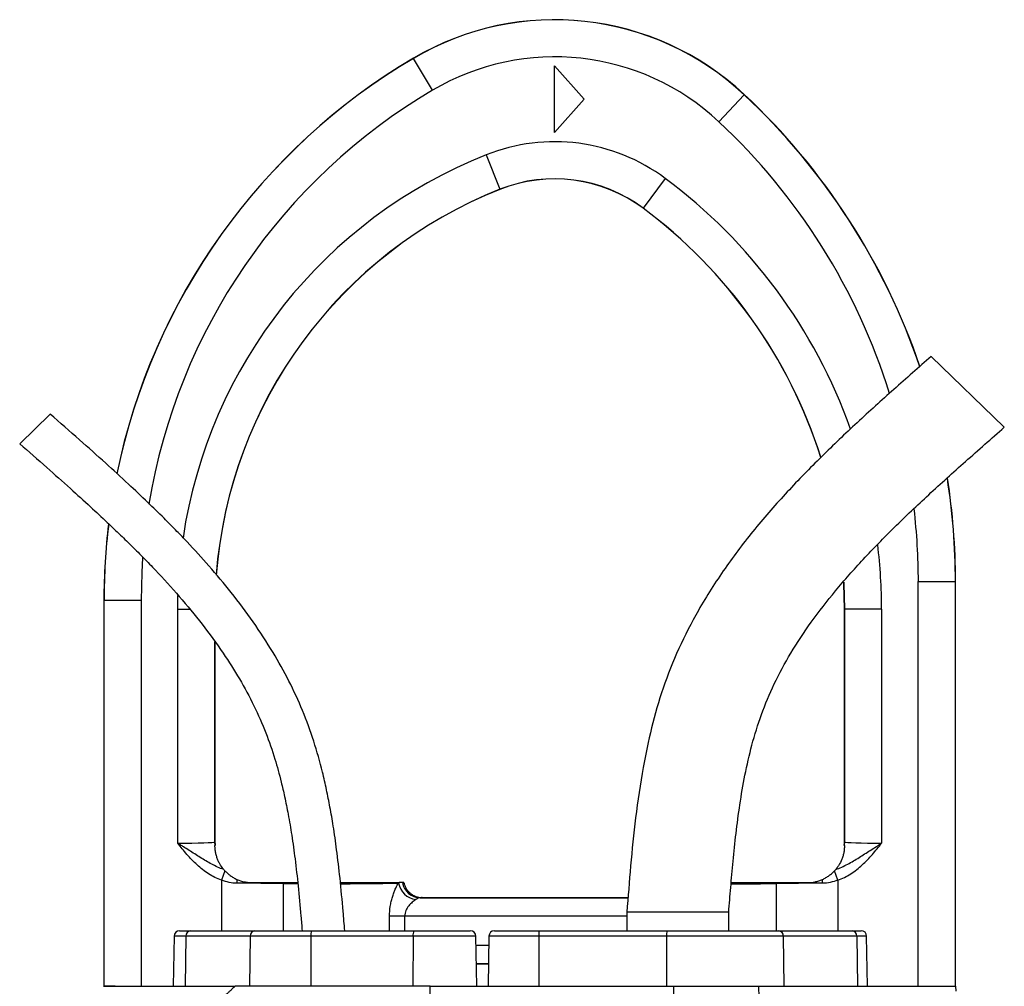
# Model space of a CAD drawing. Header units: millimetres. Extents: x 3853 to 8418, y 1533 to 10838.
# Tile 5 of 5: x 5413 to 6743, y 9533 to 10838. Entities that reach past the tile are written whole.
import ezdxf

# ---------------------------------------------------------------- set-up
doc = ezdxf.new("R2010")
doc.units = ezdxf.units.MM
doc.header["$LTSCALE"] = 5

msp = doc.modelspace()

# ---------------------------------------------------------------- linework, layer by layer
at = {"color": 7, "linetype": 'Continuous', "lineweight": 25}
for p, q in [((5944.8, 10785.8), (5944.8, 10785.9)), ((5944.9, 10785.7), (5944.8, 10785.8)), ((5970.3, 10742.6), (5944.9, 10785.7)), ((6135.4, 10775.7), (6175.4, 10730.7)), ((6135.4, 10685.7), (6135.4, 10775.7)), ((6175.4, 10730.7), (6135.4, 10685.7)), ((6357.2, 10700.1), (6391.4, 10736.6)), ((6391.4, 10736.6), (6391.5, 10736.7)), ((6043, 10655.4), (6061.5, 10609)), ((6284.8, 10623.6), (6254.9, 10583.5)), ((6061.5, 10609), (6061.5, 10608.8)), ((6061.5, 10608.8), (6061.5, 10608.8)), ((6254.9, 10583.5), (6254.8, 10583.3)), ((6254.8, 10583.3), (6254.8, 10583.3)), ((6742.7, 10287.6), (6643.9, 10383.3)), ((5454.4, 10305.5), (5413.1, 10265.4)), ((6626.5, 9532.9), (6626.5, 10079.5)), ((6626.5, 10079.5), (6676.5, 10079.5)), ((6676.5, 10079.5), (6676.5, 9532.9)), ((6676.5, 10079.5), (6676.7, 10079.5)), ((6676.7, 9532.9), (6676.7, 10079.5)), ((6676.8, 9532.9), (6676.8, 10079.5)), ((5526.8, 10053.8), (5526.8, 9532.9)), ((5526.8, 10053.8), (5526.8, 9532.9)), ((5527, 10053.8), (5526.8, 10053.8)), ((5527, 9532.9), (5527, 10053.8)), ((5577, 10053.8), (5527, 10053.8)), ((5577, 10053.8), (5577, 9532.9)), ((5626.5, 9726.1), (5626.5, 10041.9)), ((6526.8, 10041.9), (6526.8, 9727.9)), ((6527, 10041.9), (6526.8, 10041.9)), ((6526.8, 10041.9), (6526.8, 10041.9)), ((6577, 10041.9), (6527, 10041.9)), ((6527, 9727.6), (6527, 10041.9)), ((6577, 10041.9), (6577, 9726.1)), ((5676.8, 9727.9), (5676.8, 9997.9)), ((5676.5, 9727.6), (5676.8, 9727.9)), ((5676.8, 9727.9), (5676.8, 9727.9)), ((6526.8, 9727.9), (6526.8, 9727.4)), ((6526.8, 9727.9), (6527, 9727.6)), ((6526.8, 9727.9), (6526.8, 9727.9)), ((5690.2, 9688.8), (5685.8, 9676.1)), ((6517.7, 9676.1), (6513.3, 9688.8)), ((5956.4, 9652.9), (6234.6, 9652.9)), ((5932.9, 9627.4), (5912.5, 9627.4)), ((6233, 9632.9), (6233, 9607.9)), ((6370.5, 9632.9), (6233, 9632.9)), ((6370.5, 9607.9), (6370.5, 9632.9)), ((5621.5, 9600.5), (5620.4, 9532.9)), ((5629, 9607.9), (5643.5, 9607.9)), ((5637.6, 9600.5), (5636.7, 9532.9)), ((5724.4, 9600.5), (5637.6, 9600.5)), ((5643.5, 9607.9), (5730.3, 9607.9)), ((5724.4, 9600.5), (5723.5, 9532.9)), ((5806.2, 9600.5), (5724.4, 9600.5)), ((5730.3, 9607.9), (5807.4, 9607.9)), ((5806.2, 9600.5), (5806.1, 9532.9)), ((5944.3, 9600.5), (5806.2, 9600.5)), ((5807.4, 9607.9), (5945.4, 9607.9)), ((5944.3, 9600.5), (5944.1, 9532.9)), ((5945.4, 9607.9), (6021.5, 9607.9)), ((6030.2, 9532.9), (6029, 9600.5)), ((6046.7, 9600.5), (6045.5, 9532.9)), ((6054.2, 9607.9), (6114.7, 9607.9)), ((6114.1, 9600.5), (6114, 9532.9)), ((6286.6, 9600.5), (6114.1, 9600.5)), ((6114.7, 9607.9), (6287.3, 9607.9)), ((6286.6, 9600.5), (6286.5, 9532.9)), ((6444.1, 9600.5), (6286.6, 9600.5)), ((6287.3, 9607.9), (6438, 9607.9)), ((6438, 9607.9), (6537.4, 9607.9)), ((6444.1, 9600.5), (6445.1, 9532.9)), ((6543.5, 9600.5), (6444.1, 9600.5)), ((6537.4, 9607.9), (6549.3, 9607.9)), ((6543.5, 9600.5), (6544.5, 9532.9)), ((6558, 9532.9), (6556.8, 9600.5)), ((6046, 9563.3), (6029.6, 9563.3)), ((6046, 9562.9), (6029.6, 9562.9)), ((5542.2, 9532.9), (5527, 9532.9)), ((5967.4, 9532.9), (5704, 9532.9)), ((5966.8, 9363.1), (5967.4, 9532.9)), ((5967.4, 9532.9), (6296.6, 9532.9)), ((6296.4, 9450.5), (6296.6, 9532.9)), ((6296.6, 9532.9), (6411.4, 9532.9)), ((6412.6, 9466.5), (6411.4, 9532.9)), ((6411.4, 9532.9), (6677.3, 9532.9)), ((6677.5, 9526.5), (6677.3, 9532.9))]:
    msp.add_line(p, q, dxfattribs=at)
at = {"color": 8, "linetype": 'Continuous', "lineweight": 25}
for p, q in [((5626.5, 10041.9), (5626.8, 10060.4)), ((5626.5, 10041.9), (5642.9, 10041.9)), ((5676.5, 9998.2), (5676.5, 9727.6)), ((5685.8, 9676.1), (5685.8, 9607.9)), ((5768.7, 9671.6), (5768.7, 9607.9)), ((6434.8, 9671.6), (6434.8, 9607.9)), ((6517.7, 9676.1), (6517.7, 9607.9)), ((5953.9, 9652.4), (6234.6, 9652.4)), ((5912.5, 9607.9), (5912.5, 9627.4)), ((5932.9, 9627.4), (5932.9, 9607.9)), ((6233, 9627.4), (5932.9, 9627.4)), ((5637.6, 9600.5), (5621.5, 9600.5)), ((6029, 9600.5), (5944.3, 9600.5)), ((6114.1, 9600.5), (6046.7, 9600.5)), ((6556.8, 9600.5), (6543.5, 9600.5)), ((6029.2, 9588.3), (6046.5, 9588.3))]:
    msp.add_line(p, q, dxfattribs=at)
at = {"color": 8, "linetype": 'Continuous', "lineweight": 25, "flags": 128}
for points in [[(5579.1, 10111.8), (5577.9, 10091.5), (5577, 10053.8)], [(6527, 10041.9), (6526.1, 10076.8), (6526, 10078.6)]]:
    msp.add_lwpolyline(points, dxfattribs=at)
at = {"color": 7, "linetype": 'Continuous', "lineweight": 25, "flags": 128}
msp.add_lwpolyline([(6525.8, 10078.4), (6525.9, 10076.7), (6526.8, 10041.9)], dxfattribs=at)
at = {"color": 7, "linetype": 'Continuous', "lineweight": 25}
for centre, radius, start, end in [((6135.4, 10462.9), 375, 46.9147, 120.5418), ((6135.4, 10462.9), 375, 46.9147, 120.5418), ((6135.4, 10462.9), 374.8, 46.9147, 120.5418), ((6376.8, 10053.8), 850, 120.5418, 168.3939), ((6135.4, 10462.9), 324.8, 46.9147, 120.5418), ((5776.8, 10079.5), 900, 18.8003, 46.9147), ((6135.4, 10422.9), 250.2, 53.3378, 111.6674), ((6135.4, 10422.9), 200.2, 53.3378, 111.6674), ((6135.4, 10422.9), 200, 53.3378, 111.6674), ((6286.8, 10041.9), 610, 111.6674, 175.6694), ((5851.8, 10041.9), 675, 17.67, 53.3378), ((5776.8, 10079.5), 900, 0, 8.917), ((6376.8, 10053.8), 850, 173.0282, 180), ((5716.5, 9727.7), 40, 180.0175, 186.8534), ((6487, 9727.7), 40, 353.1466, 359.9825), ((5810.2, 9671.8), 103.9, 177.0444, 179.899), ((5795.8, 9671.4), 27.1, 176.7649, 179.5405), ((5952.3, 9677.8), 28.2, 191.1347, 261.0439), ((5954.2, 9677.2), 24.7, 190.007, 269.3199), ((6407.7, 9671.4), 27.1, 0.4595, 3.2351), ((6393.3, 9671.8), 103.9, 0.101, 2.9556), ((5629, 9600.4), 7.5, 90, 179), ((5644.4, 9601.1), 6.8, 97.6531, 185.2722), ((5731.2, 9601.1), 6.8, 97.6531, 185.2722), ((5819.5, 9602.3), 13.4, 155.2611, 187.6513), ((5957.5, 9602.3), 13.4, 155.2611, 187.6513), ((6021.5, 9600.4), 7.5, 1, 90), ((6054.2, 9600.4), 7.5, 90, 179), ((6135.6, 9602.3), 21.6, 165.0616, 184.8017), ((6308.1, 9602.3), 21.6, 165.0616, 184.8017), ((6437.3, 9601), 6.9, 355.7484, 83.8791), ((6536.6, 9601), 6.9, 355.7484, 83.8791), ((6549.3, 9600.4), 7.5, 1, 90)]:
    msp.add_arc(centre, radius, start, end, dxfattribs=at)
at = {"color": 8, "linetype": 'Continuous', "lineweight": 25}
for centre, radius, start, end in [((6376.8, 10053.8), 850, 120.5418, 168.3838), ((6376.8, 10053.8), 849.8, 120.5418, 168.3937), ((6376.8, 10053.8), 799.8, 120.5418, 170.6296), ((5776.8, 10079.5), 899.8, 18.791, 46.9147), ((5776.8, 10079.5), 900, 18.8001, 46.9147), ((5776.8, 10079.5), 849.8, 17.3686, 46.9147), ((6286.8, 10041.9), 660.2, 111.6674, 171.6303), ((5851.8, 10041.9), 725.2, 19.606, 53.3378), ((6286.8, 10041.9), 610.2, 111.6674, 175.6592), ((5851.8, 10041.9), 675.2, 17.6923, 53.3378), ((5776.8, 10079.5), 899.8, 0, 8.8981), ((5776.8, 10079.5), 900, 0, 8.9167), ((5776.8, 10079.5), 849.8, 0, 6.6094), ((6376.8, 10053.8), 850, 173.0077, 180), ((6376.8, 10053.8), 849.8, 173.0427, 180), ((5851.8, 10041.9), 725.2, 0, 6.8833)]:
    msp.add_arc(centre, radius, start, end, dxfattribs=at)
at = {"color": 7, "linetype": 'Continuous', "lineweight": 25}
for centre, major_axis, ratio, start_param, end_param in [((5626.5, 9727.7), (50, 0), 0.031419, 4.712389, 6.265732), ((5716.8, 9727.9), (28.3, 28.3), 0.999467, 2.356347, 2.481376), ((6486.8, 9727.9), (28.3, -28.3), 0.999467, 0.660217, 0.785246), ((6577, 9727.7), (50, 0), 0.031419, 3.159046, 4.712389), ((5685.8, 9669.2), (150, 0), 0.019201, 0.985111, 1.433744), ((6517.7, 9669.2), (150, 0), 0.019201, 1.707848, 2.156482)]:
    msp.add_ellipse(centre, major_axis=major_axis, ratio=ratio, start_param=start_param, end_param=end_param, dxfattribs=at)
at = {"color": 8, "linetype": 'Continuous', "lineweight": 25}
for centre, start_param, end_param in [((5826.8, 9672.9), 4.126703, 4.340089), ((5826.8, 9672.9), 4.900652, 5.912752), ((6376.8, 9672.9), 4.683217, 5.298075)]:
    msp.add_ellipse(centre, major_axis=(105, 0), ratio=0.014961, start_param=start_param, end_param=end_param, dxfattribs=at)
at = {"color": 7, "linetype": 'Continuous', "lineweight": 25}
for points, knots in [([(6643.9, 10383.3), (6627.1, 10368.5), (6593.5, 10338.9), (6543.8, 10294.1), (6495.6, 10248.2), (6449.1, 10200.7), (6405.2, 10150.7), (6364.7, 10097.5), (6330.3, 10043.5), (6302.4, 9989.4), (6281.3, 9936.2), (6265.9, 9882.4), (6253.6, 9823.8), (6244.4, 9761.5), (6237.9, 9696.2), (6234.6, 9653.7), (6233, 9632.9)], [0, 0, 0, 0, 0.075782, 0.150783, 0.225431, 0.300064, 0.374771, 0.449773, 0.525045, 0.590363, 0.654638, 0.717589, 0.778744, 0.856355, 0.929624, 1, 1, 1, 1]), ([(5852, 9607.9), (5851.3, 9616.6), (5849.4, 9640.3), (5846, 9676.8), (5841.5, 9715.2), (5837, 9747.2), (5832.3, 9774.2), (5827.5, 9798.5), (5820.7, 9828.2), (5810.6, 9864.1), (5795.6, 9905.3), (5777.1, 9945.3), (5754.7, 9985.4), (5728.7, 10025.2), (5699.6, 10064.2), (5669.6, 10100), (5644.7, 10127.2), (5624.3, 10148.4), (5606.7, 10166.2), (5584.8, 10187.5), (5558.6, 10212.3), (5527.9, 10240.4), (5492.6, 10271.9), (5467.6, 10293.8), (5454.4, 10305.5)], [0, 0, 0, 0, 0.031551, 0.085485, 0.13182, 0.170511, 0.201542, 0.230301, 0.25948, 0.311438, 0.364163, 0.416982, 0.469826, 0.529004, 0.587941, 0.644518, 0.696912, 0.720533, 0.75038, 0.786967, 0.830235, 0.880156, 0.936733, 1, 1, 1, 1]), ([(6370.5, 9632.9), (6371.4, 9644), (6373.3, 9666.9), (6376.4, 9702.4), (6380.3, 9739.7), (6385.4, 9778.5), (6392.2, 9818.4), (6401.5, 9859.2), (6414.2, 9900.5), (6431.7, 9942.1), (6454.3, 9983.8), (6482.2, 10025.7), (6515, 10067.9), (6552.7, 10110.5), (6594.9, 10153.7), (6641.2, 10197.5), (6690.9, 10242.2), (6725.2, 10272.3), (6742.7, 10287.6)], [0, 0, 0, 0, 0.04261, 0.088057, 0.136008, 0.186034, 0.237676, 0.290826, 0.345714, 0.402895, 0.463102, 0.526963, 0.594979, 0.667421, 0.744346, 0.825622, 0.91098, 1, 1, 1, 1]), ([(5413.1, 10265.4), (5425.3, 10254.8), (5448.2, 10234.7), (5480.1, 10206.3), (5507.3, 10181.6), (5529.9, 10160.6), (5548.7, 10142.7), (5565.1, 10126.6), (5580.8, 10110.9), (5602.3, 10088.6), (5629, 10059.3), (5659.8, 10022), (5686.9, 9984.9), (5710.2, 9948.1), (5729.6, 9912.2), (5745.6, 9876), (5755.7, 9846.6), (5762.2, 9824.3), (5766.6, 9807.4), (5771.2, 9787.7), (5776, 9763.7), (5780.8, 9735.7), (5785.2, 9703.4), (5789.3, 9667.1), (5792.3, 9634.7), (5793.9, 9614.5), (5794.5, 9607.9)], [0, 0, 0, 0, 0.061537, 0.115578, 0.162106, 0.201141, 0.23272, 0.260437, 0.288549, 0.317052, 0.377914, 0.439148, 0.500379, 0.552487, 0.604477, 0.6552, 0.702424, 0.722481, 0.743133, 0.768669, 0.799514, 0.835762, 0.876712, 0.923031, 0.974731, 1, 1, 1, 1]), ([(5685.8, 9676.1), (5679.5, 9678.3), (5673.7, 9681.2), (5665.4, 9686.5), (5662.7, 9688.4), (5657.5, 9692.5), (5655, 9694.6), (5647.8, 9701.3), (5643.3, 9706), (5634.7, 9715.9), (5630.6, 9721), (5626.5, 9726.1)], [0, 0, 0, 0, 0.25, 0.25, 0.375, 0.375, 0.5, 0.5, 0.75, 0.75, 1, 1, 1, 1]), ([(5688.6, 9690.6), (5682.9, 9692.5), (5677.6, 9695), (5667.1, 9700.6), (5662, 9703.6), (5651.9, 9709.9), (5646.9, 9713.1), (5639.3, 9718), (5636.8, 9719.6), (5632.9, 9722), (5631.7, 9722.8), (5629.7, 9724.1), (5629.1, 9724.5), (5627.8, 9725.3), (5627.2, 9725.7), (5626.5, 9726.1)], [0, 0, 0, 0, 0.25, 0.25, 0.5, 0.5, 0.75, 0.75, 0.875, 0.875, 0.9375, 0.9375, 0.96875, 0.96875, 1, 1, 1, 1]), ([(5677.1, 9722.9), (5677, 9723.3), (5676.8, 9724.9), (5676.8, 9726.6), (5676.8, 9727.9)], [0, 0, 0, 0, 0.250054, 1, 1, 1, 1]), ([(5688.6, 9690.6), (5687.3, 9692.1), (5685.9, 9694), (5683.7, 9697.5), (5682.9, 9698.8), (5681.5, 9701.5), (5680.9, 9702.9), (5679.7, 9705.9), (5679.2, 9707.5), (5678.2, 9710.8), (5677.8, 9712.4), (5677.2, 9715.8), (5677, 9717.4), (5676.9, 9719.8), (5676.8, 9720.5), (5676.8, 9721.9), (5676.8, 9722.5), (5676.8, 9722.9)], [0, 0, 0, 0, 0.25, 0.25, 0.375, 0.375, 0.5, 0.5, 0.625, 0.625, 0.75, 0.75, 0.875, 0.875, 0.9375, 0.9375, 1, 1, 1, 1]), ([(6515, 9690.6), (6520.6, 9692.5), (6526, 9695), (6536.4, 9700.6), (6541.5, 9703.6), (6551.6, 9709.9), (6556.6, 9713.1), (6564.2, 9718), (6566.8, 9719.6), (6570.6, 9722), (6571.9, 9722.8), (6573.8, 9724.1), (6574.4, 9724.5), (6575.7, 9725.3), (6576.4, 9725.7), (6577, 9726.1)], [0, 0, 0, 0, 0.25, 0.25, 0.5, 0.5, 0.75, 0.75, 0.875, 0.875, 0.9375, 0.9375, 0.96875, 0.96875, 1, 1, 1, 1]), ([(6526.8, 9722.9), (6526.8, 9722.5), (6526.8, 9721.9), (6526.7, 9720.5), (6526.7, 9719.7), (6526.5, 9717.4), (6526.3, 9715.7), (6525.7, 9712.4), (6525.3, 9710.8), (6524.4, 9707.5), (6523.8, 9705.9), (6522, 9701.4), (6520.6, 9698.7), (6518.4, 9695.2), (6517.7, 9694.1), (6516.2, 9692.2), (6515.6, 9691.3), (6515, 9690.6)], [0, 0, 0, 0, 0.0625, 0.0625, 0.125, 0.125, 0.25, 0.25, 0.375, 0.375, 0.5, 0.5, 0.75, 0.75, 0.875, 0.875, 1, 1, 1, 1]), ([(6517.7, 9676.1), (6524, 9678.3), (6529.8, 9681.2), (6538.1, 9686.5), (6540.8, 9688.4), (6546, 9692.5), (6548.5, 9694.6), (6555.8, 9701.3), (6560.2, 9706), (6568.8, 9715.9), (6572.9, 9721), (6577, 9726.1)], [0, 0, 0, 0, 0.25, 0.25, 0.375, 0.375, 0.5, 0.5, 0.75, 0.75, 1, 1, 1, 1]), ([(6526.8, 9727.4), (6526.8, 9727.1), (6526.7, 9725.6), (6526.6, 9724.1), (6526.5, 9722.9)], [0, 0, 0, 0, 0.1713594, 1, 1, 1, 1]), ([(5690.2, 9688.8), (5691.2, 9687.8), (5692.3, 9686.7), (5694.7, 9684.5), (5696, 9683.4), (5698.8, 9681.4), (5700.2, 9680.5), (5703.2, 9678.7), (5704.8, 9677.9), (5706.4, 9677.2)], [0, 0, 0, 0, 0.25, 0.25, 0.5, 0.5, 0.75, 0.75, 1, 1, 1, 1]), ([(6497.1, 9677.2), (6498.7, 9677.9), (6500.3, 9678.7), (6503.3, 9680.5), (6504.8, 9681.4), (6507.5, 9683.4), (6508.8, 9684.5), (6511.3, 9686.7), (6512.4, 9687.8), (6513.3, 9688.8)], [0, 0, 0, 0, 0.25, 0.25, 0.5, 0.5, 0.75, 0.75, 1, 1, 1, 1]), ([(5706.4, 9677.2), (5709.6, 9675.8), (5713, 9674.7), (5718.1, 9673.6), (5719.8, 9673.3), (5723.3, 9673), (5725, 9672.9), (5726.8, 9672.9)], [0, 0, 0, 0, 0.5, 0.5, 0.75, 0.75, 1, 1, 1, 1]), ([(5726.8, 9672.9), (5734.2, 9672.9), (5741.5, 9672.9), (5752, 9672.9), (5755.5, 9672.9), (5762.2, 9672.9), (5765.5, 9672.9), (5768.8, 9672.9)], [0, 0, 0, 0, 0.5, 0.5, 0.75, 0.75, 1, 1, 1, 1]), ([(5768.8, 9672.9), (5773.1, 9672.9), (5779.4, 9672.9), (5786.3, 9672.9), (5788.5, 9672.9)], [0, 0, 0, 0, 0.685846, 1, 1, 1, 1]), ([(5846.2, 9672.9), (5851.2, 9672.9), (5861.9, 9672.9), (5877.4, 9672.9), (5892.3, 9672.9), (5905.2, 9672.9), (5917.2, 9672.9), (5922.6, 9672.9), (5925.6, 9672.9)], [0, 0, 0, 0, 0.139815, 0.302175, 0.464533, 0.626817, 0.7891, 1, 1, 1, 1]), ([(5912.5, 9627.4), (5912.5, 9632), (5912.9, 9636.4), (5913.9, 9643), (5914.3, 9645.1), (5915.2, 9649.3), (5915.8, 9651.3), (5916.9, 9655.2), (5917.6, 9657.1), (5918.9, 9660.7), (5919.6, 9662.4), (5921, 9665.7), (5921.8, 9667.2), (5923.2, 9670), (5923.9, 9671.2), (5924.6, 9672.3)], [0, 0, 0, 0, 0.25, 0.25, 0.375, 0.375, 0.5, 0.5, 0.625, 0.625, 0.75, 0.75, 0.875, 0.875, 1, 1, 1, 1]), ([(5932, 9672.9), (5932.2, 9671.5), (5932.6, 9670.1), (5933.7, 9667.5), (5934.3, 9666.2), (5935.8, 9663.7), (5936.6, 9662.6), (5938.5, 9660.4), (5939.5, 9659.4), (5941.7, 9657.6), (5942.9, 9656.8), (5945.4, 9655.4), (5946.7, 9654.8), (5950.7, 9653.4), (5953.6, 9652.9), (5956.4, 9652.9)], [0, 0, 0, 0, 0.125, 0.125, 0.25, 0.25, 0.375, 0.375, 0.5, 0.5, 0.625, 0.625, 0.75, 0.75, 1, 1, 1, 1]), ([(6373.9, 9672.9), (6375.6, 9672.9), (6383.2, 9672.9), (6396.6, 9672.9), (6415.8, 9672.9), (6427.9, 9672.9), (6434.8, 9672.9)], [0, 0, 0, 0, 0.079286, 0.354867, 0.630448, 1, 1, 1, 1]), ([(6434.8, 9672.9), (6441.2, 9672.9), (6448, 9672.9), (6458.5, 9672.9), (6462.1, 9672.9), (6469.4, 9672.9), (6473, 9672.9), (6476.8, 9672.9)], [0, 0, 0, 0, 0.5, 0.5, 0.75, 0.75, 1, 1, 1, 1]), ([(6476.8, 9672.9), (6480.2, 9672.9), (6483.7, 9673.2), (6488.8, 9674.3), (6490.5, 9674.8), (6493.9, 9675.9), (6495.5, 9676.5), (6497.1, 9677.2)], [0, 0, 0, 0, 0.5, 0.5, 0.75, 0.75, 1, 1, 1, 1]), ([(5956.4, 9652.9), (5956.4, 9652.8), (5956.2, 9652.7), (5955.4, 9652.6), (5954.7, 9652.5), (5953.9, 9652.4)], [0, 0, 0, 0, 0.5, 0.5, 1, 1, 1, 1]), ([(5947.9, 9649.9), (5947.2, 9649.4), (5946.4, 9648.9), (5944.8, 9647.7), (5944, 9647), (5941.6, 9644.9), (5940, 9643.3), (5937, 9639.6), (5935.7, 9637.5), (5934.1, 9634), (5933.7, 9632.7), (5933.1, 9630.2), (5932.9, 9628.8), (5932.9, 9627.4)], [0, 0, 0, 0, 0.125, 0.125, 0.25, 0.25, 0.5, 0.5, 0.75, 0.75, 0.875, 0.875, 1, 1, 1, 1]), ([(5953.9, 9652.4), (5953.1, 9652.4), (5952.2, 9652.1), (5950.2, 9651.3), (5949.1, 9650.6), (5947.9, 9649.9)], [0, 0, 0, 0, 0.5, 0.5, 1, 1, 1, 1]), ([(5526.4, 9532.9), (5526.8, 9532.9), (5527.7, 9532.9), (5534.1, 9532.9), (5541.1, 9532.9), (5544.1, 9532.9)], [0, 0, 0, 0, 0.3506968, 0.7151141, 1, 1, 1, 1]), ([(5544.1, 9532.9), (5544.6, 9532.9), (5545.4, 9532.9), (5546.8, 9532.9), (5548.2, 9532.9), (5549.6, 9532.9), (5551.1, 9532.9), (5552.6, 9532.9), (5554.2, 9532.9), (5555.9, 9532.9), (5557.6, 9532.9), (5559.3, 9532.9), (5561.1, 9532.9), (5563, 9532.9), (5564.9, 9532.9), (5566.9, 9532.9), (5568.9, 9532.9), (5570.9, 9532.9), (5573, 9532.9), (5575.2, 9532.9), (5577.4, 9532.9), (5579.6, 9532.9), (5581.9, 9532.9), (5584.3, 9532.9), (5586.7, 9532.9), (5589.2, 9532.9), (5591.7, 9532.9), (5594.2, 9532.9), (5596.9, 9532.9), (5599.5, 9532.9), (5602.2, 9532.9), (5605, 9532.9), (5610.9, 9532.9), (5620, 9532.9), (5631.2, 9532.9), (5641.3, 9532.9), (5650.5, 9532.9), (5663.6, 9532.9), (5681.4, 9532.9), (5696.1, 9532.9), (5704, 9532.9)], [0, 0, 0, 0, 0.015478, 0.030979, 0.046505, 0.062059, 0.077642, 0.093257, 0.108906, 0.12459, 0.140311, 0.156072, 0.171874, 0.18772, 0.203611, 0.21955, 0.235537, 0.251576, 0.267667, 0.283813, 0.300016, 0.316276, 0.332598, 0.34898, 0.365427, 0.381939, 0.398518, 0.415166, 0.431884, 0.448674, 0.465538, 0.482477, 0.499493, 0.571807, 0.642701, 0.68468, 0.732282, 0.785519, 0.885125, 1, 1, 1, 1]), ([(5704, 9532.9), (5702.7, 9531.7), (5700.3, 9529.5), (5697, 9526.5), (5694.3, 9523.9), (5692.2, 9521.9), (5690.6, 9520.4), (5689, 9518.9), (5687.3, 9517.1), (5685.4, 9515), (5683.4, 9512.8), (5681.6, 9510.6), (5679.8, 9508.4), (5678, 9506.1), (5676.9, 9504.6), (5676.3, 9503.8)], [0, 0, 0, 0, 0.130608, 0.242339, 0.335183, 0.409136, 0.464192, 0.500351, 0.573381, 0.645815, 0.717679, 0.789002, 0.85981, 0.930133, 1, 1, 1, 1])]:
    msp.add_open_spline(points, degree=3, knots=knots, dxfattribs=at)
for points in [[(5676.8, 9722.9), (5676.8, 9722.9), (5676.8, 9722.9), (5676.8, 9722.9)], [(6526.7, 9722.9), (6526.7, 9722.9), (6526.7, 9722.9), (6526.8, 9722.9)], [(5688.6, 9690.6), (5689, 9690.1), (5689.5, 9689.5), (5690.2, 9688.8)], [(6513.3, 9688.8), (6514, 9689.5), (6514.5, 9690.1), (6515, 9690.6)], [(5706.3, 9672), (5699.2, 9672), (5692.4, 9673.6), (5685.8, 9676.1)], [(5924.6, 9672.3), (5925, 9672.5), (5925.3, 9672.7), (5925.6, 9672.9)], [(5929.8, 9672.9), (5928.8, 9672.9), (5927.3, 9672.9), (5925.6, 9672.9)], [(5932, 9672.9), (5931.9, 9672.9), (5931.2, 9672.9), (5929.8, 9672.9)], [(6517.7, 9676.1), (6511.1, 9673.6), (6504.3, 9672), (6497.2, 9672)]]:
    msp.add_open_spline(points, degree=3, dxfattribs=at)

doc.saveas('drawing.dxf')
